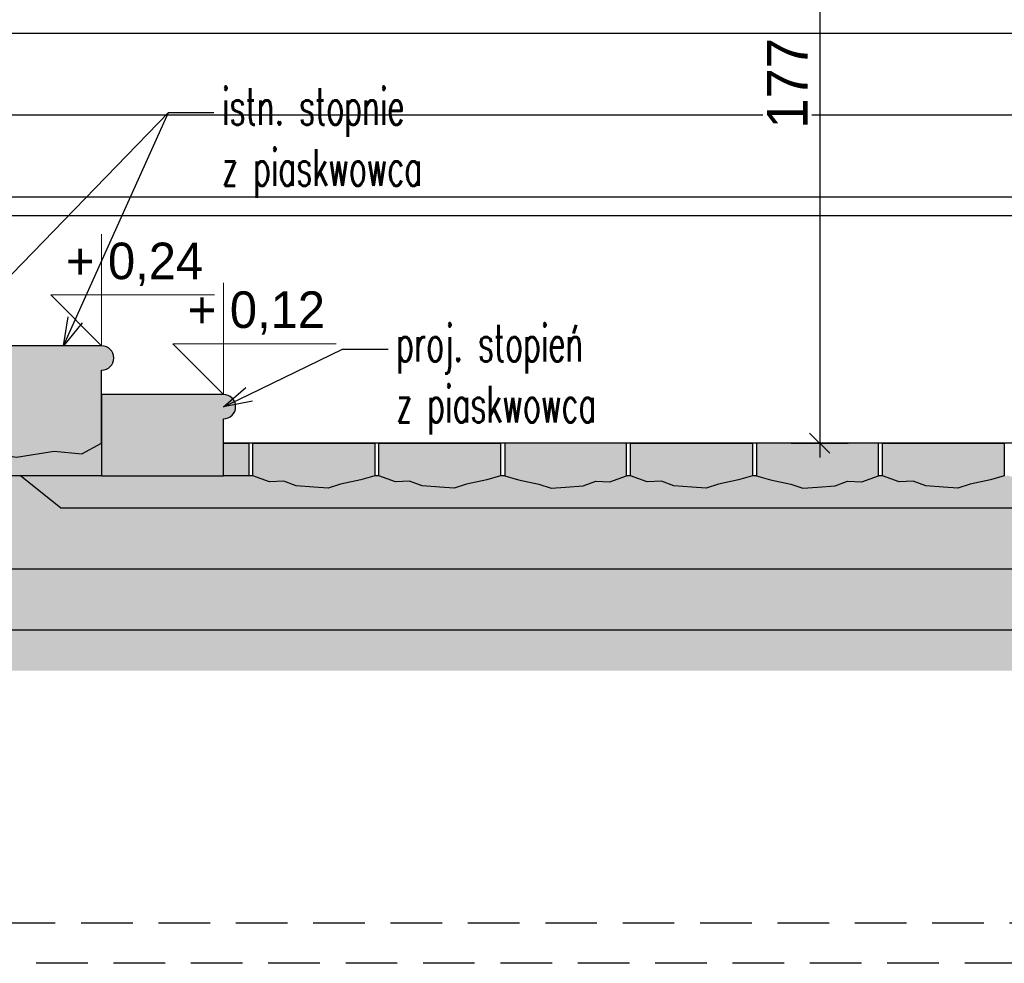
# Model space of a CAD drawing. Header units: centimetres. Extents: x 148485 to 162129, y -6573 to -2118.
# Tile 133 of 167: x 154282 to 154524, y -4866 to -4633. Entities that reach past the tile are written whole.
import ezdxf
from ezdxf import colors
from ezdxf.entities.mleader import LeaderData, LeaderLine
from ezdxf.math import Vec2, Vec3

# ---------------------------------------------------------------- set-up
doc = ezdxf.new("R2010")
doc.units = ezdxf.units.CM
doc.header["$LTSCALE"] = 0.1
doc.linetypes.add('DASHEDX2', pattern=[38.1, 25.4, -12.7])
doc.layers.get('0').update_dxf_attribs({"color": 45})
doc.layers.add('A_Opisy', color=7, linetype='Continuous', lineweight=18)
for name, color, linetype in [('A_wymiary_zewn', 4, 'Continuous'), ('hatch_R&F', 4, 'Continuous'), ('konstr_PROKON', 2, 'Continuous'), ('widoki_przerywana_R&F', 4, 'DASHEDX2'), ('widoki_R&F', 4, 'Continuous')]:
    doc.layers.add(name, color=color, linetype=linetype)
doc.layers.add('ZAKRES_MDCP_L_0', color=7, linetype='Continuous', true_color=0xfd0000)
doc.styles.add('Skala 50', font='simplex.shx', dxfattribs={"width": 0.9, "height": 10})
doc.styles.add('TECH', font='flptechn.ttf')
doc.dimstyles.new('1_50 [cm]', dxfattribs={"dimtxt": 10, "dimasz": 0.5, "dimexe": 0.18, "dimexo": 0.0625, "dimgap": 3, "dimtad": 1, "dimrnd": 0.5, "dimdsep": 46, "dimtxsty": 'TECH', "dimblk1": 'KR', "dimblk2": 'KR', "dimsah": 1, "dimcen": 0.09, "dimse1": 1, "dimse2": 1, "dimclrt": 256, "dimadec": 0, "dimazin": 0, "dimtfac": 1, "dimtofl": 0, "dimtmove": 0, "dimatfit": 3, "dimfxl": 1, "dimtvp": 1, "dimtfill": 1, "dimtfillclr": 256, "dimtolj": 1, "dimtzin": 0, "dimarcsym": 0})

# ---------------------------------------------------------------- blocks, each defined once
blk = doc.blocks.new('KR')
for p, q in [((0, -14), (0, 14)), ((-4.95, -4.95), (4.95, 4.95)), ((-7, 0), (7, 0))]:
    blk.add_line(p, q)
blk = doc.blocks.new('*D522')
at = {"layer": 'A_wymiary_zewn', "color": 0, "lineweight": -2, "transparency": 16777216}
blk.add_line((154478.75, -4560.9), (154478.75, -4737.06), dxfattribs=at)
at = {"layer": 'Defpoints', "color": 0, "transparency": 16777216}
for p in [(154513.92, -4560.4), (154478.75, -4737.56), (154509.2, -4737.56)]:
    blk.add_point(p, dxfattribs=at)
at = {"layer": 'A_wymiary_zewn', "color": 0, "linetype": 'ByBlock', "lineweight": -2, "transparency": 16777216, "xscale": 0.5, "yscale": 0.5, "zscale": 0.5}
for p, rotation in [((154478.75, -4560.4), 90), ((154478.75, -4737.56), 270)]:
    blk.add_blockref('KR', p, dxfattribs=dict(at, rotation=rotation))
at = {"layer": 'A_wymiary_zewn', "transparency": 16777216, "insert": (154470.75, -4648.98), "char_height": 10, "attachment_point": 5, "rotation": 90, "style": 'TECH', "bg_fill": 3, "box_fill_scale": 1.1, "bg_fill_color": 256, "bg_fill_true_color": 13158600, "bg_fill_transparency": 0}
blk.add_mtext('\\A1;177', dxfattribs=at)
blk = doc.blocks.new('_Open30')
at = {"color": 0, "linetype": 'ByBlock', "lineweight": -2, "transparency": 16777216}
for p, q in [((-1, 0.2679), (0, 0)), ((0, 0), (-1, -0.2679)), ((0, 0), (-1, 0))]:
    blk.add_line(p, q, dxfattribs=at)

msp = doc.modelspace()

# ---------------------------------------------------------------- hatches: boundary and pattern name
at = {"layer": 'A_wymiary_zewn', "transparency": 33554483}
h = msp.add_hatch(dxfattribs=at)
h.set_pattern_fill('JIS_WOOD', color=253, scale=28.5, angle=315)
h.set_pattern_definition([(0, (5071.8, 2880.299), (4e-15, 20.1525432), [])])
h.paths.add_polyline_path([(155081.679, -4681.56), (155141.906, -4681.56), (155141.906, -4404.56), (154235.304, -4402.56), (154235.304, -4487.56), (154237.804, -4487.56), (154237.804, -4505.06), (154241.304, -4505.06), (154241.304, -4681.56), (154976.679, -4681.56), (154976.679, -4490.56), (155081.679, -4490.56)])
h.paths.add_polyline_path([(154599.926, -4572.403), (154501.926, -4572.403), (154501.926, -4442.718), (154599.926, -4442.718)], flags=16)
h.paths.add_polyline_path([(154587.926, -4454.722), (154587.926, -4560.403), (154513.925, -4560.403), (154513.926, -4560.399), (154513.926, -4454.722), (154513.925, -4454.718), (154587.928, -4454.718)], flags=0)
h.paths.add_polyline_path([(154585.426, -4459.06), (154585.426, -4556.06), (154516.426, -4556.06), (154516.426, -4459.06)], flags=0)
h.paths.add_polyline_path([(154582.926, -4461.56), (154582.926, -4553.56), (154518.926, -4553.56), (154518.926, -4461.56)], flags=0)
h.paths.add_polyline_path([(154582.926, -4485.06), (154582.926, -4488.06), (154563.426, -4488.06), (154563.426, -4527.06), (154582.926, -4527.06), (154582.926, -4530.06), (154563.426, -4530.06), (154563.426, -4553.56), (154560.426, -4553.56), (154560.426, -4530.06), (154541.426, -4530.06), (154541.426, -4553.56), (154538.426, -4553.56), (154538.426, -4530.06), (154518.926, -4530.06), (154518.926, -4527.06), (154538.426, -4527.06), (154538.426, -4488.06), (154518.926, -4488.06), (154518.926, -4485.06), (154538.426, -4485.06), (154538.426, -4461.56), (154541.426, -4461.56), (154541.426, -4485.06), (154560.426, -4485.06), (154560.426, -4461.56), (154563.426, -4461.56), (154563.426, -4485.06)], flags=0)
at = {"layer": 'hatch_R&F', "linetype": 'Continuous'}
h = msp.add_hatch(dxfattribs=at)
h.set_pattern_fill('AR-SAND', color=256, scale=0.02)
h.paths.add_polyline_path([(154301.957, -4737.56), (154297.066, -4740.151), (154290.309, -4739.47), (154280.969, -4740.951), (154271.652, -4739.533), (154260.593, -4740.577), (154249.902, -4739.287), (154241.915, -4739.779), (154238.304, -4737.56), (154238.304, -4745.56), (154301.957, -4745.56)])
h = msp.add_hatch(dxfattribs=at)
h.set_pattern_fill('AR-CONC', color=256, scale=0.05)
h.set_pattern_definition([(50, (3246.0286, 1271.074), (9.10923345, -0.79695428), [0.9525, -10.4775]), (355, (3246.029, 1271.074), (-1.7621711, 9.55284226), [0.762, -8.3820292]), (100.451445, (3246.788, 1271.008), (7.34706235, 8.7558876), [0.80950044, -8.90451223]), (46.1842, (3246.029, 1273.614), (13.55395204, -2.1021164), [1.42875, -15.71625]), (96.635558, (3247.158, 1273.439), (11.8702067, 12.3713062), [1.2142512, -13.3567804]), (351.184151, (3246.029, 1273.614), (11.8702067, 12.3713062), [1.1429984, -12.5729866]), (21, (3247.2986, 1272.979), (7.58071956, -5.1132599), [0.9525, -10.4775]), (326, (3247.299, 1272.979), (3.0901014, 9.2093983), [0.762, -8.382]), (71.451445, (3247.93, 1272.553), (10.67082096, 4.09613844), [0.80950044, -8.9044969]), (37.5, (3246.0286, 1271.0742), (0.15443016, 4.227751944), [0, -8.2804, 0, -8.509, 0, -8.41375]), (7.5, (3246.0286, 1271.0742), (3.34098313, 5.00902874), [0, -4.8514, 0, -8.0899, 0, -3.20675]), (327.5, (3243.1965, 1271.0742), (6.77952976, -0.2864372), [0, -3.175, 0, -9.906, 0, -13.1445]), (317.5, (3241.9265, 1271.074), (7.40645907, 1.27132455), [0, -4.1275, 0, -6.5786, 0, -9.3345])])
h.paths.add_polyline_path([(155166.95, -4742.56), (155153.2, -4753.56), (154291.957, -4753.56), (154281.957, -4745.56), (154238.304, -4745.56), (154238.304, -4768.56), (155328.7, -4768.56), (155328.7, -4742.56)])
h = msp.add_hatch(dxfattribs=at)
h.set_pattern_fill('AR-SAND', color=256, scale=0.05)
h.paths.add_polyline_path([(155113.2, -4745.56), (155111.156, -4746.322), (155109.111, -4747.084), (155105.621, -4746.901), (155102.55, -4748.026), (155098.172, -4748.329), (155094.628, -4748.575), (155091.605, -4747.6), (155086.618, -4746.598), (155083.2, -4745.56), (155082.2, -4745.56), (155078.783, -4746.598), (155073.796, -4747.6), (155070.773, -4748.575), (155067.229, -4748.329), (155062.851, -4748.026), (155059.78, -4746.901), (155056.29, -4747.084), (155052.2, -4745.56), (155051.2, -4745.56), (155047.111, -4747.084), (155043.621, -4746.901), (155040.55, -4748.026), (155036.172, -4748.329), (155032.628, -4748.575), (155029.605, -4747.6), (155024.618, -4746.598), (155021.2, -4745.56), (155020.2, -4745.56), (155016.783, -4746.598), (155011.796, -4747.6), (155008.773, -4748.575), (155005.229, -4748.329), (155000.851, -4748.026), (154997.78, -4746.901), (154994.29, -4747.084), (154990.2, -4745.56), (154989.2, -4745.56), (154985.111, -4747.084), (154981.621, -4746.901), (154978.55, -4748.026), (154974.172, -4748.329), (154970.628, -4748.575), (154967.605, -4747.6), (154962.618, -4746.598), (154959.2, -4745.56), (154958.2, -4745.56), (154954.783, -4746.598), (154949.796, -4747.6), (154946.773, -4748.575), (154943.229, -4748.329), (154938.851, -4748.026), (154935.78, -4746.901), (154932.29, -4747.084), (154928.2, -4745.56), (154927.2, -4745.56), (154923.111, -4747.084), (154919.621, -4746.901), (154916.55, -4748.026), (154912.172, -4748.329), (154908.628, -4748.575), (154905.605, -4747.6), (154900.618, -4746.598), (154897.2, -4745.56), (154896.2, -4745.56), (154892.783, -4746.598), (154887.796, -4747.6), (154884.773, -4748.575), (154881.229, -4748.329), (154876.851, -4748.026), (154873.78, -4746.901), (154870.29, -4747.084), (154866.2, -4745.56), (154865.2, -4745.56), (154861.111, -4747.084), (154857.621, -4746.901), (154854.55, -4748.026), (154850.172, -4748.329), (154846.628, -4748.575), (154843.605, -4747.6), (154838.618, -4746.598), (154835.2, -4745.56), (154834.2, -4745.56), (154830.783, -4746.598), (154825.796, -4747.6), (154822.773, -4748.575), (154819.229, -4748.329), (154814.851, -4748.026), (154811.78, -4746.901), (154808.29, -4747.084), (154804.2, -4745.56), (154803.2, -4745.56), (154799.111, -4747.084), (154795.621, -4746.901), (154792.55, -4748.026), (154788.172, -4748.329), (154784.628, -4748.575), (154781.605, -4747.6), (154776.618, -4746.598), (154773.2, -4745.56), (154772.2, -4745.56), (154768.783, -4746.598), (154763.796, -4747.6), (154760.773, -4748.575), (154757.229, -4748.329), (154752.851, -4748.026), (154749.78, -4746.901), (154746.29, -4747.084), (154742.2, -4745.56), (154741.2, -4745.56), (154737.111, -4747.084), (154733.621, -4746.901), (154730.55, -4748.026), (154726.172, -4748.329), (154722.628, -4748.575), (154719.605, -4747.6), (154714.618, -4746.598), (154711.2, -4745.56), (154710.2, -4745.56), (154706.783, -4746.598), (154701.796, -4747.6), (154698.773, -4748.575), (154695.229, -4748.329), (154690.851, -4748.026), (154687.78, -4746.901), (154684.29, -4747.084), (154680.2, -4745.56), (154679.2, -4745.56), (154675.111, -4747.084), (154671.621, -4746.901), (154668.55, -4748.026), (154664.172, -4748.329), (154660.628, -4748.575), (154657.605, -4747.6), (154652.618, -4746.598), (154649.2, -4745.56), (154648.2, -4745.56), (154644.783, -4746.598), (154639.796, -4747.6), (154636.773, -4748.575), (154633.229, -4748.329), (154628.851, -4748.026), (154625.78, -4746.901), (154622.29, -4747.084), (154618.2, -4745.56), (154617.2, -4745.56), (154613.111, -4747.084), (154609.621, -4746.901), (154606.55, -4748.026), (154602.172, -4748.329), (154598.628, -4748.575), (154595.605, -4747.6), (154590.618, -4746.598), (154587.2, -4745.56), (154586.2, -4745.56), (154582.783, -4746.598), (154577.796, -4747.6), (154574.773, -4748.575), (154571.229, -4748.329), (154566.851, -4748.026), (154563.78, -4746.901), (154560.29, -4747.084), (154556.2, -4745.56), (154555.2, -4745.56), (154551.111, -4747.084), (154547.621, -4746.901), (154544.55, -4748.026), (154540.172, -4748.329), (154536.628, -4748.575), (154533.605, -4747.6), (154528.618, -4746.598), (154525.2, -4745.56), (154524.2, -4745.56), (154520.783, -4746.598), (154515.796, -4747.6), (154512.773, -4748.575), (154509.229, -4748.329), (154504.851, -4748.026), (154501.78, -4746.901), (154498.29, -4747.084), (154494.2, -4745.56), (154493.2, -4745.56), (154489.111, -4747.084), (154485.621, -4746.901), (154482.55, -4748.026), (154478.172, -4748.329), (154474.628, -4748.575), (154471.605, -4747.6), (154466.618, -4746.598), (154463.2, -4745.56), (154462.2, -4745.56), (154458.783, -4746.598), (154453.796, -4747.6), (154450.773, -4748.575), (154447.229, -4748.329), (154442.851, -4748.026), (154439.78, -4746.901), (154436.29, -4747.084), (154432.2, -4745.56), (154431.2, -4745.56), (154427.111, -4747.084), (154423.621, -4746.901), (154420.55, -4748.026), (154416.172, -4748.329), (154412.628, -4748.575), (154409.605, -4747.6), (154404.618, -4746.598), (154401.2, -4745.56), (154400.2, -4745.56), (154396.783, -4746.598), (154391.796, -4747.6), (154388.773, -4748.575), (154385.229, -4748.329), (154380.851, -4748.026), (154377.78, -4746.901), (154374.29, -4747.084), (154370.2, -4745.56), (154369.2, -4745.56), (154365.783, -4746.598), (154360.796, -4747.6), (154357.773, -4748.575), (154354.229, -4748.329), (154349.851, -4748.026), (154346.78, -4746.901), (154343.29, -4747.084), (154339.2, -4745.56), (154338.2, -4745.56), (154331.957, -4745.56), (154281.957, -4745.56), (154291.957, -4753.56), (155153.2, -4753.56), (155166.95, -4742.56), (155143.2, -4742.56), (155143.2, -4745.56)])
h = msp.add_hatch(dxfattribs=at)
h.set_pattern_fill('AR-SAND', color=256, scale=0.05)
h.set_pattern_definition([(37.5, (3246.0286, 1271.0742), (-0.080001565, 2.447066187), [0, -1.9304, 0, -2.159, 0, -2.06375]), (7.5, (3246.0286, 1271.0742), (2.247616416, 3.5841255), [0, -1.0414, 0, -1.7399, 0, -0.66675]), (327.5, (3244.4665, 1271.0742), (3.95496185, 0.007185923), [0, -0.635, 0, -2.286, 0, -2.9845]), (317.5, (3244.4665, 1271.0742), (3.81778226, 1.11464662), [0, -0.3175, 0, -1.4986, 0, -1.7145])])
h.paths.add_polyline_path([(154238.304, -4783.56), (155328.7, -4783.56), (155328.7, -4768.56), (154238.304, -4768.56)])
h = msp.add_hatch(dxfattribs=at)
h.set_pattern_fill('EARTH', color=256, scale=2, angle=45)
h.set_pattern_definition([(45, (3246.029, 1271.074), (0, 17.9605122), [12.7, -12.7]), (45, (3242.661, 1274.442), (0, 17.9605122), [12.7, -12.7]), (45, (3239.293, 1277.81), (0, 17.9605122), [12.7, -12.7]), (135, (3239.293, 1280.054), (-17.9605122, 2e-15), [12.7, -12.7]), (135, (3242.661, 1283.422), (-17.9605122, 2e-15), [12.7, -12.7]), (135, (3246.029, 1286.79), (-17.9605122, 2e-15), [12.7, -12.7])])
h.paths.add_polyline_path([(155328.7, -4793.56), (155328.7, -4783.56), (154238.304, -4783.56), (154238.304, -4793.56)])
at = {"layer": 'ZAKRES_MDCP_L_0', "linetype": 'ByBlock', "true_color": 0x01cc33, "transparency": 33554559}
h = msp.add_hatch(color=102, dxfattribs=at)
h.dxf.hatch_style = 1
h.set_gradient(color1=(190, 127, 127), color2=(53, 76, 95), tint=1, name='HEMISPHERICAL')
edge = h.paths.add_edge_path()
edge.add_line((154301.957, -4737.56), (154301.957, -4719.56))
edge.add_arc((154301.957, -4716.56), 3, 270, 90)
edge.add_line((154301.957, -4713.56), (154238.304, -4713.56))
edge.add_line((154238.304, -4713.56), (154238.304, -4737.56))
edge.add_line((154238.304, -4737.56), (154241.915, -4739.779))
edge.add_line((154241.915, -4739.779), (154249.902, -4739.287))
edge.add_line((154249.902, -4739.287), (154260.593, -4740.577))
edge.add_line((154260.593, -4740.577), (154271.652, -4739.533))
edge.add_line((154271.652, -4739.533), (154280.969, -4740.951))
edge.add_line((154280.969, -4740.951), (154290.309, -4739.47))
edge.add_line((154290.309, -4739.47), (154297.066, -4740.151))
edge.add_line((154297.066, -4740.151), (154301.957, -4737.56))
h = msp.add_hatch(color=102, dxfattribs=at)
h.dxf.hatch_style = 1
h.set_gradient(color1=(190, 127, 127), color2=(53, 76, 95), tint=1, name='HEMISPHERICAL')
edge = h.paths.add_edge_path()
edge.add_line((154301.957, -4725.56), (154301.957, -4745.56))
edge.add_line((154301.957, -4745.56), (154331.957, -4745.56))
edge.add_line((154331.957, -4745.56), (154331.957, -4731.56))
edge.add_arc((154331.957, -4728.56), 3, 270, 90)
edge.add_line((154331.957, -4725.56), (154301.957, -4725.56))
h = msp.add_hatch(color=102, dxfattribs=at)
h.dxf.hatch_style = 1
h.set_gradient(color1=(190, 127, 127), color2=(53, 76, 95), tint=1, name='HEMISPHERICAL')
h.paths.add_polyline_path([(154331.957, -4737.56), (154338.2, -4737.56), (154338.2, -4745.56), (154331.957, -4745.56)])
h = msp.add_hatch(color=102, dxfattribs=at)
h.dxf.hatch_style = 1
h.set_gradient(color1=(190, 127, 127), color2=(53, 76, 95), tint=1, name='HEMISPHERICAL')
h.paths.add_polyline_path([(154365.783, -4746.598), (154369.2, -4745.56), (154369.2, -4737.56), (154339.2, -4737.56), (154339.2, -4745.56), (154343.29, -4747.084), (154346.78, -4746.901), (154349.851, -4748.026), (154357.773, -4748.575), (154360.796, -4747.6)])
h = msp.add_hatch(color=102, dxfattribs=at)
h.dxf.hatch_style = 1
h.set_gradient(color1=(190, 127, 127), color2=(53, 76, 95), tint=1, name='HEMISPHERICAL')
h.paths.add_polyline_path([(154396.783, -4746.598), (154400.2, -4745.56), (154400.2, -4737.56), (154370.2, -4737.56), (154370.2, -4745.56), (154374.29, -4747.084), (154377.78, -4746.901), (154380.851, -4748.026), (154388.773, -4748.575), (154391.796, -4747.6)])
h = msp.add_hatch(color=102, dxfattribs=at)
h.dxf.hatch_style = 1
h.set_gradient(color1=(190, 127, 127), color2=(53, 76, 95), tint=1, name='HEMISPHERICAL')
h.paths.add_polyline_path([(154404.618, -4746.598), (154401.2, -4745.56), (154401.2, -4737.56), (154431.2, -4737.56), (154431.2, -4745.56), (154427.111, -4747.084), (154423.621, -4746.901), (154420.55, -4748.026), (154412.628, -4748.575), (154409.605, -4747.6)])
h = msp.add_hatch(color=102, dxfattribs=at)
h.dxf.hatch_style = 1
h.set_gradient(color1=(190, 127, 127), color2=(53, 76, 95), tint=1, name='HEMISPHERICAL')
h.paths.add_polyline_path([(154458.783, -4746.598), (154462.2, -4745.56), (154462.2, -4737.56), (154432.2, -4737.56), (154432.2, -4745.56), (154436.29, -4747.084), (154439.78, -4746.901), (154442.851, -4748.026), (154450.773, -4748.575), (154453.796, -4747.6)])

# ---------------------------------------------------------------- linework, layer by layer
at = {"layer": 'A_Opisy'}
for points in [[(154301.957, -4686.06), (154301.957, -4713.56), (154289.457, -4701.06), (154329.733, -4701.06)], [(154331.957, -4698.06), (154331.957, -4725.56), (154319.457, -4713.06), (154359.733, -4713.06)]]:
    msp.add_lwpolyline(points, dxfattribs=at)
at = {"layer": 'A_wymiary_zewn'}
msp.add_line((154301.957, -4745.56), (154238.304, -4745.56), dxfattribs=at)
for points in [[(154976.679, -4681.56), (154241.304, -4681.56)], [(155153.2, -4753.56), (155153.2, -4753.56), (155153.2, -4753.56), (154291.957, -4753.56), (154281.957, -4745.56)], [(154339.2, -4745.56), (154338.2, -4745.56)], [(154370.2, -4745.56), (154369.2, -4745.56)], [(154401.2, -4745.56), (154400.2, -4745.56)], [(154432.2, -4745.56), (154431.2, -4745.56)], [(154463.2, -4745.56), (154462.2, -4745.56)], [(154494.2, -4745.56), (154493.2, -4745.56)], [(155328.7, -4768.56), (155328.7, -4768.56), (155328.7, -4768.56), (154238.304, -4768.56)], [(155328.7, -4783.56), (155328.7, -4783.56), (155328.7, -4783.56), (154238.304, -4783.56)]]:
    msp.add_lwpolyline(points, dxfattribs=at)
for points in [[(154301.957, -4737.56), (154301.957, -4719.56, 1), (154301.957, -4713.56), (154238.304, -4713.56), (154238.304, -4737.56), (154241.915, -4739.779), (154249.902, -4739.287), (154260.593, -4740.577), (154271.652, -4739.533), (154280.969, -4740.951), (154290.309, -4739.47), (154297.066, -4740.151)], [(154301.957, -4725.56), (154301.957, -4745.56), (154331.957, -4745.56), (154331.957, -4731.56, 1), (154331.957, -4725.56)]]:
    msp.add_lwpolyline(points, format="xyb", close=True, dxfattribs=at)
at = {"layer": 'widoki_przerywana_R&F', "ltscale": 5}
for p, q in [((154258.804, -4855.56), (155308.2, -4855.56)), ((155308.2, -4865.56), (154258.804, -4865.56))]:
    msp.add_line(p, q, dxfattribs=at)
at = {"layer": 'widoki_R&F', "linetype": 'Continuous'}
for points in [[(154331.957, -4737.56), (154338.2, -4737.56), (154338.2, -4745.56), (154331.957, -4745.56)], [(154369.2, -4745.56), (154365.783, -4746.598), (154360.796, -4747.6), (154357.773, -4748.575), (154354.229, -4748.329), (154349.851, -4748.026), (154346.78, -4746.901), (154343.29, -4747.084), (154339.2, -4745.56), (154339.2, -4737.56), (154369.2, -4737.56)], [(154400.2, -4745.56), (154396.783, -4746.598), (154391.796, -4747.6), (154388.773, -4748.575), (154385.229, -4748.329), (154380.851, -4748.026), (154377.78, -4746.901), (154374.29, -4747.084), (154370.2, -4745.56), (154370.2, -4737.56), (154400.2, -4737.56)], [(154401.2, -4745.56), (154404.618, -4746.598), (154409.605, -4747.6), (154412.628, -4748.575), (154416.172, -4748.329), (154420.55, -4748.026), (154423.621, -4746.901), (154427.111, -4747.084), (154431.2, -4745.56), (154431.2, -4737.56), (154401.2, -4737.56)], [(154462.2, -4745.56), (154458.783, -4746.598), (154453.796, -4747.6), (154450.773, -4748.575), (154447.229, -4748.329), (154442.851, -4748.026), (154439.78, -4746.901), (154436.29, -4747.084), (154432.2, -4745.56), (154432.2, -4737.56), (154462.2, -4737.56)]]:
    msp.add_lwpolyline(points, close=True, dxfattribs=at)

# ---------------------------------------------------------------- texts
at = {"layer": 'A_Opisy', "color": 4, "style": 'TECH'}
for s, p in [('+ 0,24', (154293.154, -4697.174)), ('+ 0,12', (154323.154, -4709.174))]:
    msp.add_text(s, height=9, dxfattribs=at).set_placement(p)

# ---------------------------------------------------------------- leaders
at = {"layer": 'widoki_R&F'}
ml = msp.add_multileader_mtext('Standard', dxfattribs=at)
ml.set_content('{\\W0.6;istn. stopnie \\Pz piaskwowca}', color=256, style='Skala 50')
ml.set_leader_properties()
ml.set_arrow_properties(name='OPEN30')
ml.build(insert=Vec2(0, 0))
ml.multileader.update_dxf_attribs({"dogleg_length": 5, "arrow_head_size": 7})
ctx = ml.context
ctx.base_point, ctx.char_height, ctx.arrow_head_size, ctx.plane_origin = Vec3(154329.605, -4656.16), 9, 7, Vec3(220321.665, 2087.394)
notes = []
notes.append((ctx, [(0, (1, 1, 0), (154318.418, -4656.16), (1, 0), 11.187, [(0, [(154272.432, -4703.56)], 0, [])])]))
ctx.mtext.insert, ctx.mtext.width, ctx.mtext.defined_height = Vec3(154331.605, -4650.16), 104.16914, 46.643
ml = msp.add_multileader_mtext('Standard', dxfattribs=at)
ml.set_content('{\\W0.6;istn. stopnie \\Pz piaskwowca}', color=256, style='Skala 50')
ml.set_leader_properties()
ml.set_arrow_properties(name='OPEN30')
ml.build(insert=Vec2(0, 0))
ml.multileader.update_dxf_attribs({"dogleg_length": 5, "arrow_head_size": 7})
ctx = ml.context
ctx.base_point, ctx.char_height, ctx.arrow_head_size, ctx.plane_origin = Vec3(154329.605, -4656.16), 9, 7, Vec3(220321.665, 2087.394)
notes.append((ctx, [(0, (1, 1, 0), (154318.418, -4656.16), (1, 0), 11.187, [(0, [(154292.601, -4713.56)], 0, [])])]))
ctx.mtext.insert, ctx.mtext.width, ctx.mtext.defined_height = Vec3(154331.605, -4650.16), 104.16914, 46.643
for ctx, leaders in notes:
    for number, flags, end, landing, length, lines in leaders:
        leader = LeaderData()
        leader.index, (leader.has_last_leader_line, leader.has_dogleg_vector, leader.attachment_direction) = number, flags
        leader.last_leader_point, leader.dogleg_vector, leader.dogleg_length = Vec3(end), Vec3(landing), length
        for number, points, colour, breaks in lines:
            line = LeaderLine()
            line.index, line.vertices, line.color, line.breaks = number, Vec3.list(points), colors.encode_raw_color(colour), breaks
            leader.lines.append(line)
        ctx.leaders.append(leader)

# ---------------------------------------------------------------- next in the draw order: dimensions: what is measured, and where the dimension line sits
at = {"layer": 'A_wymiary_zewn'}
dim = msp.add_linear_dim(base=(154478.753, -4737.56), p1=(154513.925, -4560.403), p2=(154509.2, -4737.56), angle=90, dimstyle='1_50 [cm]', dxfattribs=at)
dim.commit()
dim.dimension.update_dxf_attribs({"geometry": '*D522', "text_midpoint": (154470.753, -4648.982)})

# ---------------------------------------------------------------- next in the draw order: hatches: boundary and pattern name
at = {"layer": 'ZAKRES_MDCP_L_0', "linetype": 'ByBlock', "true_color": 0x01cc33, "transparency": 33554559}
h = msp.add_hatch(color=102, dxfattribs=at)
h.dxf.hatch_style = 1
h.set_gradient(color1=(190, 127, 127), color2=(53, 76, 95), tint=1, name='HEMISPHERICAL')
h.paths.add_polyline_path([(154466.618, -4746.598), (154463.2, -4745.56), (154463.2, -4737.56), (154493.2, -4737.56), (154493.2, -4745.56), (154489.111, -4747.084), (154485.621, -4746.901), (154482.55, -4748.026), (154474.628, -4748.575), (154471.605, -4747.6)])
h = msp.add_hatch(color=102, dxfattribs=at)
h.dxf.hatch_style = 1
h.set_gradient(color1=(190, 127, 127), color2=(53, 76, 95), tint=1, name='HEMISPHERICAL')
h.paths.add_polyline_path([(154520.783, -4746.598), (154524.2, -4745.56), (154524.2, -4737.56), (154494.2, -4737.56), (154494.2, -4745.56), (154498.29, -4747.084), (154501.78, -4746.901), (154504.851, -4748.026), (154512.773, -4748.575), (154515.796, -4747.6)])

# ---------------------------------------------------------------- next in the draw order: linework, layer by layer
at = {"layer": 'konstr_PROKON', "color": 3}
msp.add_lwpolyline([(155114.2, -4737.56), (155114.2, -4737.56), (155114.2, -4737.56), (154331.957, -4737.56)], dxfattribs=at)
at = {"layer": 'widoki_R&F', "linetype": 'Continuous'}
for points in [[(154463.2, -4745.56), (154466.618, -4746.598), (154471.605, -4747.6), (154474.628, -4748.575), (154478.172, -4748.329), (154482.55, -4748.026), (154485.621, -4746.901), (154489.111, -4747.084), (154493.2, -4745.56), (154493.2, -4737.56), (154463.2, -4737.56)], [(154524.2, -4745.56), (154520.783, -4746.598), (154515.796, -4747.6), (154512.773, -4748.575), (154509.229, -4748.329), (154504.851, -4748.026), (154501.78, -4746.901), (154498.29, -4747.084), (154494.2, -4745.56), (154494.2, -4737.56), (154524.2, -4737.56)]]:
    msp.add_lwpolyline(points, close=True, dxfattribs=at)

# ---------------------------------------------------------------- next in the draw order: leaders
at = {"layer": 'widoki_R&F'}
ml = msp.add_multileader_mtext('Standard', dxfattribs=at)
ml.set_content('{\\W0.6;proj. stopień \\Pz piaskwowca}', color=256, style='Skala 50')
ml.set_leader_properties()
ml.set_arrow_properties(name='OPEN30')
ml.build(insert=Vec2(0, 0))
ml.multileader.update_dxf_attribs({"dogleg_length": 5, "arrow_head_size": 7})
ctx = ml.context
ctx.base_point, ctx.char_height, ctx.arrow_head_size, ctx.plane_origin = Vec3(154372.482, -4714.413), 9, 7, Vec3(220366.041, 2040.378)
notes = []
notes.append((ctx, [(0, (1, 1, 0), (154361.294, -4714.413), (1, 0), 11.187, [(0, [(154331.957, -4728.56)], 0, [])])]))
ctx.mtext.insert, ctx.mtext.width, ctx.mtext.defined_height = Vec3(154374.482, -4708.413), 104.16914, 46.643
for ctx, leaders in notes:
    for number, flags, end, landing, length, lines in leaders:
        leader = LeaderData()
        leader.index, (leader.has_last_leader_line, leader.has_dogleg_vector, leader.attachment_direction) = number, flags
        leader.last_leader_point, leader.dogleg_vector, leader.dogleg_length = Vec3(end), Vec3(landing), length
        for number, points, colour, breaks in lines:
            line = LeaderLine()
            line.index, line.vertices, line.color, line.breaks = number, Vec3.list(points), colors.encode_raw_color(colour), breaks
            leader.lines.append(line)
        ctx.leaders.append(leader)

doc.saveas('drawing.dxf')
